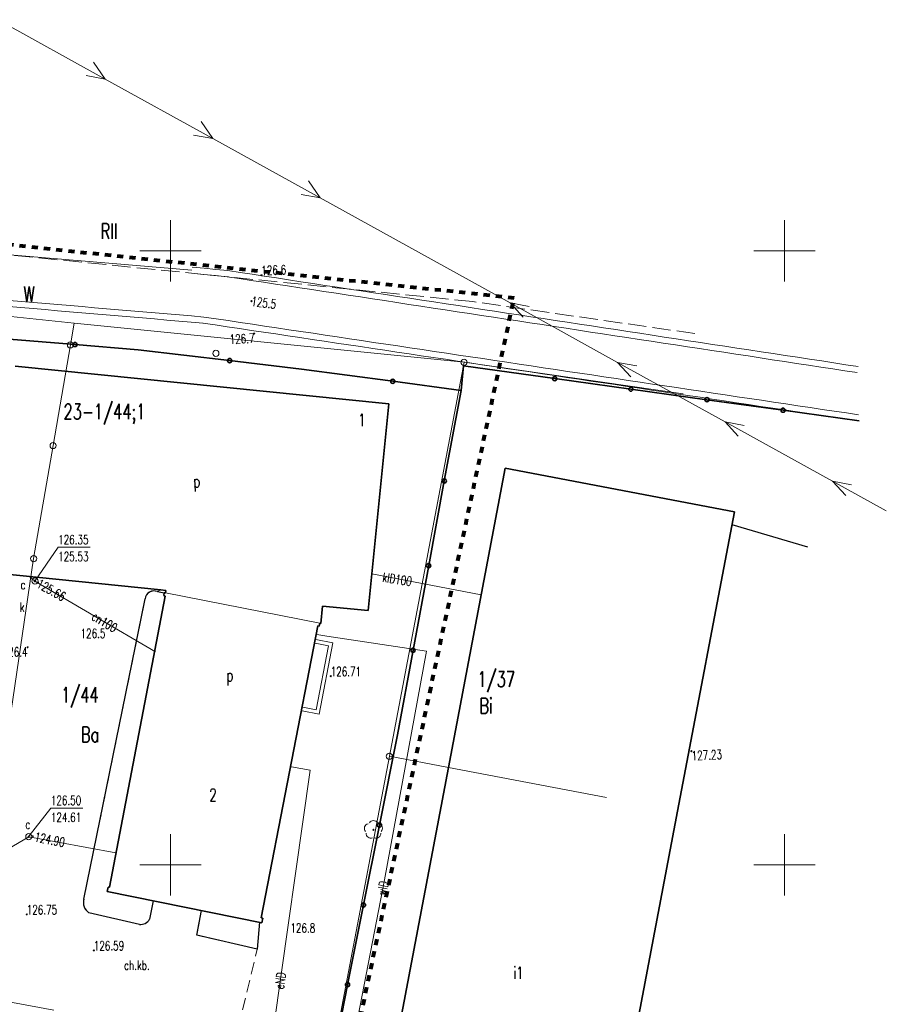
# Model space of a CAD drawing. Header units: metres. Extents: x 6595698 to 6595908, y 5799298 to 5799471.
# Tile 6 of 6: x 6595838 to 6595908, y 5799389 to 5799469. Entities that reach past the tile are written whole.
import ezdxf
from ezdxf.enums import TextEntityAlignment as Align

# ---------------------------------------------------------------- set-up
doc = ezdxf.new("R2010")
doc.units = ezdxf.units.M
doc.header["$MEASUREMENT"] = 0
for name, pattern in [('1', [0]), ('1_1', [0]), ('1_EGBN', [0]), ('1_EGBS', [0]), ('1_EGBT', [0]), ('1_EGBU_A', [0]), ('1_OTKC', [1.5, 1, -0.5]), ('1_OTKJ', [2, 1.5, -0.5]), ('1_OTKK', [0]), ('1_OTKR', [0]), ('1_SUCP', [0]), ('1_SUEP_A', [0]), ('1_SUKP', [0]), ('1_SUWP', [0]), ('3', [1, 0.5, -0.5]), ('GDE', [0]), ('GUK', [2, 1.5, -0.5])]:
    doc.linetypes.add(name, pattern=pattern)
doc.layers.get('0').update_dxf_attribs({"color": 250, "linetype": 'CONTINUOUS', "lineweight": 100})
for name, color, linetype, lineweight in [('DZIALKI_L_0', 7, '1', 18), ('DZIALKI_T_0', 7, 'CONTINUOUS', 20), ('EGBB_E_T_0', 7, 'CONTINUOUS', 20), ('EGBB_E_T_1', 7, 'CONTINUOUS', 20), ('EGBB_L_0', 7, '1_EGBU_A', 35), ('EGBC_E_T_0', 7, 'CONTINUOUS', 20), ('EGBC_L_0', 7, '1_EGBN', 18), ('EGBE_D_L_0', 7, '1_EGBT', 18), ('EGBE_L_3', 7, '1_EGBS', 18), ('EGBE_T_0', 7, 'CONTINUOUS', 18), ('GRT_T_0', 7, 'CONTINUOUS', 18), ('KLASOUZYTKI_L_0', 3, '3', 15), ('KLASOUZYTKI_T_0', 3, 'CONTINUOUS', 15), ('KRZYZE_L_0', 7, '1', 18), ('OTK_E_T_1', 7, 'CONTINUOUS', 15), ('OTK_L_1', 7, '1_OTKK', 25), ('OTK_L_2', 7, '1_OTKC', 18), ('OTK_L_5', 7, 'CONTINUOUS', 18), ('OTO_L_0', 7, 'CONTINUOUS', 35), ('OTR_T_0', 7, 'CONTINUOUS', 18), ('OTR_T_1', 7, 'CONTINUOUS', 18), ('OTZ_T_0', 3, 'CONTINUOUS', 18), ('SUCP_E_T_0', 200, 'CONTINUOUS', 18), ('SUCP_L_0', 200, '1_SUCP', 18), ('SUCR_T_0', 200, 'CONTINUOUS', 18), ('SUEP_E_T_0', 1, 'CONTINUOUS', 0), ('SUEP_L_0', 1, '1_SUEP_A', 18), ('SUKP_E_T_0', 34, 'CONTINUOUS', 0), ('SUKP_L_0', 34, '1_SUKP', 18), ('SUP_E_T_1', 7, 'CONTINUOUS', 0), ('SUP_T_4', 7, 'CONTINUOUS', 18), ('SUWP_E_T_0', 5, 'CONTINUOUS', 0), ('SUWP_L_0', 5, '1_SUWP', 18), ('ZAKRES_L_0', 1, '3', 80)]:
    doc.layers.add(name, color=color, linetype=linetype, lineweight=lineweight)
doc.styles.get("Standard").update_dxf_attribs({"font": 'Simplex.SHX', "width": 0.75})

# ---------------------------------------------------------------- blocks, each defined once
blk = doc.blocks.new('1_EGBP12_01')
at = {"linetype": 'Continuous'}
blk.add_circle((0, 0), 0.25, dxfattribs=at)
blk = doc.blocks.new('1_OTRS')
at = {"linetype": 'Continuous'}
blk.add_circle((0, 0), 0.045, dxfattribs=at)
blk = doc.blocks.new('1_OTRN')
at = {"linetype": 'Continuous'}
blk.add_circle((0, 0), 0.045, dxfattribs=at)
blk = doc.blocks.new('1_OTZL')
at = {"linetype": 'Continuous'}
blk.add_circle((0, 0), 0.045, dxfattribs=at)
for centre, start, end in [((-0.357, 0.116), 102.14447, 221.86002), ((0, 0.375), 30.14012, 149.85988), ((0.357, 0.116), 318.13998, 77.85553), ((-0.22, -0.303), 174.14818, 293.85423), ((0.22, -0.303), 246.14577, 5.85182)]:
    blk.add_arc(centre, 0.375, start, end, dxfattribs=at)
blk = doc.blocks.new('1_SUPS')
at = {"linetype": 'Continuous'}
blk.add_circle((0, 0), 0.0625, dxfattribs=at)
blk = doc.blocks.new('1_SUPW')
at = {"linetype": 'Continuous'}
blk.add_circle((0, 0), 0.25, dxfattribs=at)
blk = doc.blocks.new('GRT')
at = {"linetype": 'Continuous'}
blk.add_circle((0, 0), 0.25, dxfattribs=at)

msp = doc.modelspace()

# ---------------------------------------------------------------- linework, layer by layer
at = {"layer": 'DZIALKI_L_0', "linetype": 'GDE'}
for p, q in [((6595812.69, 5799447.1), (6595842.16, 5799444.12)), ((6595841.85, 5799442.34), (6595842.16, 5799444.12)), ((6595873.9, 5799440.92), (6595842.16, 5799444.12)), ((6595840.44, 5799434.14), (6595841.85, 5799442.34)), ((6595873.9, 5799440.92), (6595867.82, 5799408.84)), ((6595891.74, 5799438.35), (6595873.9, 5799440.92)), ((6595838.85, 5799424.93), (6595840.44, 5799434.14)), ((6595833.61, 5799389.46), (6595838.85, 5799424.93)), ((6595867.82, 5799408.84), (6595863.09, 5799383.88)), ((6595867.82, 5799408.84), (6595872.63, 5799407.92)), ((6595885.5, 5799405.48), (6595872.63, 5799407.92)), ((6595833.61, 5799389.46), (6595840.49, 5799388.15))]:
    msp.add_line(p, q, dxfattribs=at)
at = {"layer": 'EGBB_L_0', "linetype": '1_1'}
for p, q in [((6595837.337, 5799440.617), (6595867.787, 5799437.541)), ((6595867.787, 5799437.541), (6595866.085, 5799420.706)), ((6595872.63, 5799407.92), (6595877.25, 5799432.29)), ((6595877.25, 5799432.29), (6595895.92, 5799428.74)), ((6595895.92, 5799428.74), (6595891.29, 5799404.38)), ((6595849.207, 5799422.4), (6595835.62, 5799423.778)), ((6595845.04, 5799398.171), (6595849.575, 5799421.879)), ((6595849.622, 5799422.334), (6595849.207, 5799422.4)), ((6595849.49, 5799422.16), (6595849.457, 5799421.921)), ((6595849.575, 5799421.879), (6595849.457, 5799421.921)), ((6595849.622, 5799422.334), (6595849.578, 5799422.143)), ((6595862.382, 5799421.051), (6595862.23, 5799419.659)), ((6595866.085, 5799420.706), (6595862.382, 5799421.051)), ((6595862.16, 5799419.67), (6595862.104, 5799419.433)), ((6595862.23, 5799419.659), (6595862.16, 5799419.67)), ((6595857.387, 5799395.68), (6595861.986, 5799419.456)), ((6595862.104, 5799419.433), (6595861.986, 5799419.456)), ((6595862.41, 5799354.03), (6595872.63, 5799407.92)), ((6595891.29, 5799404.38), (6595881.08, 5799350.49)), ((6595844.847, 5799397.82), (6595844.913, 5799398.184)), ((6595844.847, 5799397.82), (6595857.43, 5799395.284)), ((6595844.913, 5799398.184), (6595845.04, 5799398.171)), ((6595857.505, 5799395.657), (6595857.387, 5799395.68)), ((6595857.43, 5799395.284), (6595857.505, 5799395.657))]:
    msp.add_line(p, q, dxfattribs=at)
at = {"layer": 'EGBB_L_0', "linetype": '1_EGBU_A'}
msp.add_line((6595849.578, 5799422.143), (6595849.49, 5799422.16), dxfattribs=at)
at = {"layer": 'EGBC_L_0', "linetype": '1_EGBN'}
for p, q in [((6595837.337, 5799440.617), (6595867.787, 5799437.541)), ((6595867.787, 5799437.541), (6595866.085, 5799420.706)), ((6595849.207, 5799422.4), (6595835.62, 5799423.778)), ((6595845.04, 5799398.171), (6595849.575, 5799421.879)), ((6595849.622, 5799422.334), (6595849.207, 5799422.4)), ((6595849.457, 5799421.921), (6595849.49, 5799422.16)), ((6595849.575, 5799421.879), (6595849.457, 5799421.921)), ((6595849.49, 5799422.16), (6595849.578, 5799422.143)), ((6595849.578, 5799422.143), (6595849.622, 5799422.334)), ((6595862.16, 5799419.67), (6595849.578, 5799422.143)), ((6595849.578, 5799422.143), (6595862.16, 5799419.67)), ((6595862.382, 5799421.051), (6595862.23, 5799419.659)), ((6595866.085, 5799420.706), (6595862.382, 5799421.051)), ((6595862.16, 5799419.67), (6595862.104, 5799419.433)), ((6595862.23, 5799419.659), (6595862.16, 5799419.67)), ((6595861.986, 5799419.456), (6595857.387, 5799395.68)), ((6595862.104, 5799419.433), (6595861.986, 5799419.456)), ((6595844.847, 5799397.82), (6595844.913, 5799398.184)), ((6595857.43, 5799395.284), (6595844.847, 5799397.82)), ((6595844.913, 5799398.184), (6595845.04, 5799398.171)), ((6595857.387, 5799395.68), (6595857.505, 5799395.657)), ((6595857.505, 5799395.657), (6595857.43, 5799395.284))]:
    msp.add_line(p, q, dxfattribs=at)
at = {"layer": 'EGBE_D_L_0', "linetype": '1_1'}
for p, q in [((6595861.78, 5799418.05), (6595862.86, 5799417.84)), ((6595861.84, 5799418.34), (6595863.21, 5799418.08)), ((6595863.21, 5799418.08), (6595862.1, 5799412.28)), ((6595862.86, 5799417.84), (6595861.87, 5799412.63)), ((6595862.1, 5799412.28), (6595860.73, 5799412.54)), ((6595861.87, 5799412.63), (6595860.78, 5799412.83))]:
    msp.add_line(p, q, dxfattribs=at)
at = {"layer": 'EGBE_L_3', "linetype": '1_1'}
msp.add_line((6595849.578, 5799422.143), (6595862.16, 5799419.67), dxfattribs=at)
at = {"layer": 'KLASOUZYTKI_L_0', "linetype": 'GUK'}
for p, q in [((6595874.61, 5799445.87), (6595783.544, 5799455.043)), ((6595892.7, 5799443.26), (6595874.61, 5799445.87))]:
    msp.add_line(p, q, dxfattribs=at)
at = {"layer": 'KRZYZE_L_0', "linetype": '1'}
for p, q in [((6595850, 5799447.5), (6595850, 5799452.5)), ((6595900, 5799447.5), (6595900, 5799452.5)), ((6595847.5, 5799450), (6595852.5, 5799450)), ((6595897.5, 5799450), (6595902.5, 5799450)), ((6595850, 5799397.5), (6595850, 5799402.5)), ((6595900, 5799397.5), (6595900, 5799402.5)), ((6595847.5, 5799400), (6595852.5, 5799400)), ((6595897.5, 5799400), (6595902.5, 5799400))]:
    msp.add_line(p, q, dxfattribs=at)
at = {"layer": 'OTK_L_1', "linetype": '1_OTKK'}
for p, q in [((6595901.89, 5799425.87), (6595895.72, 5799427.69)), ((6595848.947, 5799422.246), (6595849.49, 5799422.16)), ((6595842.94, 5799397.2), (6595847.93, 5799421.67)), ((6595842.94, 5799397.2), (6595847.93, 5799421.67)), ((6595848.59, 5799397.06), (6595848.29, 5799395.57)), ((6595852.13, 5799394.27), (6595852.53, 5799396.27)), ((6595847.46, 5799395.15), (6595843.36, 5799396.1)), ((6595847.46, 5799395.15), (6595843.36, 5799396.1)), ((6595857.252, 5799395.319), (6595857.06, 5799393.14)), ((6595857.06, 5799393.14), (6595852.13, 5799394.27)), ((6595857.06, 5799393.14), (6595852.13, 5799394.27))]:
    msp.add_line(p, q, dxfattribs=at)
for centre, radius, start, end in [((6595848.658, 5799421.57), 0.735, 66.8452, 172.19002), ((6595848.658, 5799421.57), 0.735, 66.8452, 172.19002), ((6595843.869, 5799396.924), 0.969, 163.47798, 238.31755), ((6595843.869, 5799396.924), 0.969, 163.47798, 238.31755), ((6595847.574, 5799395.955), 0.813, 261.96002, 331.72099), ((6595847.574, 5799395.955), 0.813, 261.96002, 331.72099)]:
    msp.add_arc(centre, radius, start, end, dxfattribs=at)
at = {"layer": 'OTK_L_2', "linetype": '1_OTKC'}
for p, q in [((6595849.207, 5799422.4), (6595835.62, 5799423.778)), ((6595848.947, 5799422.246), (6595849.207, 5799422.4)), ((6595842.94, 5799397.2), (6595847.93, 5799421.67)), ((6595848.59, 5799397.06), (6595848.29, 5799395.57)), ((6595852.53, 5799396.27), (6595848.59, 5799397.06)), ((6595852.13, 5799394.27), (6595852.53, 5799396.27)), ((6595847.46, 5799395.15), (6595843.36, 5799396.1)), ((6595857.06, 5799393.14), (6595852.13, 5799394.27)), ((6595855.175, 5799385.259), (6595857.06, 5799393.14))]:
    msp.add_line(p, q, dxfattribs=at)
for centre, radius, start, end in [((6595848.658, 5799421.57), 0.735, 66.8452, 172.19002), ((6595843.869, 5799396.924), 0.969, 163.47798, 238.31755), ((6595847.574, 5799395.955), 0.813, 261.96002, 331.72099)]:
    msp.add_arc(centre, radius, start, end, dxfattribs=at)
at = {"layer": 'OTK_L_5', "linetype": '1_OTKR'}
msp.add_line((6595822.06, 5799450.91), (6595851.74, 5799448.42), dxfattribs=at)
at = {"layer": 'OTK_L_5', "linetype": '1_OTKJ'}
for p, q in [((6595852.731, 5799448.576), (6595851.764, 5799448.669)), ((6595853.697, 5799448.482), (6595852.731, 5799448.576)), ((6595854.664, 5799448.389), (6595853.697, 5799448.482)), ((6595855.664, 5799448.237), (6595854.678, 5799448.387)), ((6595852.683, 5799448.078), (6595851.716, 5799448.171)), ((6595853.649, 5799447.984), (6595852.683, 5799448.078)), ((6595854.616, 5799447.891), (6595853.649, 5799447.984)), ((6595855.589, 5799447.743), (6595854.602, 5799447.893)), ((6595856.575, 5799447.592), (6595855.589, 5799447.743)), ((6595856.651, 5799448.087), (6595855.664, 5799448.237)), ((6595857.562, 5799447.442), (6595856.575, 5799447.592)), ((6595857.637, 5799447.937), (6595856.651, 5799448.087)), ((6595858.624, 5799447.786), (6595857.637, 5799447.937)), ((6595859.61, 5799447.636), (6595858.624, 5799447.786)), ((6595860.597, 5799447.486), (6595859.61, 5799447.636)), ((6595858.549, 5799447.292), (6595857.562, 5799447.442)), ((6595859.535, 5799447.142), (6595858.549, 5799447.292)), ((6595860.522, 5799446.992), (6595859.535, 5799447.142)), ((6595861.508, 5799446.842), (6595860.522, 5799446.992)), ((6595861.583, 5799447.336), (6595860.597, 5799447.486)), ((6595862.495, 5799446.691), (6595861.508, 5799446.842)), ((6595862.57, 5799447.186), (6595861.583, 5799447.336)), ((6595863.556, 5799447.035), (6595862.57, 5799447.186)), ((6595864.543, 5799446.885), (6595863.556, 5799447.035)), ((6595865.53, 5799446.735), (6595864.543, 5799446.885)), ((6595866.516, 5799446.585), (6595865.53, 5799446.735)), ((6595836.873, 5799445.96), (6595837.862, 5799445.876)), ((6595863.481, 5799446.541), (6595862.495, 5799446.691)), ((6595864.468, 5799446.391), (6595863.481, 5799446.541)), ((6595865.454, 5799446.241), (6595864.468, 5799446.391)), ((6595866.441, 5799446.091), (6595865.454, 5799446.241)), ((6595867.427, 5799445.94), (6595866.441, 5799446.091)), ((6595867.503, 5799446.435), (6595866.516, 5799446.585)), ((6595868.414, 5799445.79), (6595867.427, 5799445.94)), ((6595868.489, 5799446.284), (6595867.503, 5799446.435)), ((6595869.476, 5799446.134), (6595868.489, 5799446.284)), ((6595870.462, 5799445.984), (6595869.476, 5799446.134)), ((6595871.449, 5799445.834), (6595870.462, 5799445.984)), ((6595836.83, 5799445.462), (6595837.82, 5799445.378)), ((6595837.82, 5799445.378), (6595838.809, 5799445.293)), ((6595837.862, 5799445.876), (6595838.851, 5799445.792)), ((6595838.809, 5799445.293), (6595839.798, 5799445.209)), ((6595838.851, 5799445.792), (6595839.841, 5799445.707)), ((6595839.798, 5799445.209), (6595840.787, 5799445.124)), ((6595839.841, 5799445.707), (6595840.83, 5799445.623)), ((6595840.787, 5799445.124), (6595841.777, 5799445.04)), ((6595840.83, 5799445.623), (6595841.819, 5799445.538)), ((6595841.819, 5799445.538), (6595842.808, 5799445.454)), ((6595842.808, 5799445.454), (6595843.798, 5799445.369)), ((6595843.798, 5799445.369), (6595844.787, 5799445.285)), ((6595844.787, 5799445.285), (6595845.776, 5799445.2)), ((6595845.776, 5799445.2), (6595846.766, 5799445.116)), ((6595869.4, 5799445.64), (6595868.414, 5799445.79)), ((6595870.387, 5799445.49), (6595869.4, 5799445.64)), ((6595871.374, 5799445.34), (6595870.387, 5799445.49)), ((6595872.36, 5799445.189), (6595871.374, 5799445.34)), ((6595872.435, 5799445.684), (6595871.449, 5799445.834)), ((6595873.347, 5799445.039), (6595872.36, 5799445.189)), ((6595873.422, 5799445.533), (6595872.435, 5799445.684)), ((6595874.408, 5799445.383), (6595873.422, 5799445.533)), ((6595875.395, 5799445.233), (6595874.408, 5799445.383)), ((6595876.381, 5799445.083), (6595875.395, 5799445.233)), ((6595841.777, 5799445.04), (6595842.766, 5799444.956)), ((6595842.766, 5799444.956), (6595843.755, 5799444.871)), ((6595843.755, 5799444.871), (6595844.745, 5799444.787)), ((6595844.745, 5799444.787), (6595845.734, 5799444.702)), ((6595845.734, 5799444.702), (6595846.723, 5799444.618)), ((6595846.723, 5799444.618), (6595847.712, 5799444.533)), ((6595846.766, 5799445.116), (6595847.755, 5799445.031)), ((6595847.712, 5799444.533), (6595848.702, 5799444.449)), ((6595847.755, 5799445.031), (6595848.744, 5799444.947)), ((6595848.702, 5799444.449), (6595849.691, 5799444.364)), ((6595848.744, 5799444.947), (6595849.733, 5799444.862)), ((6595849.691, 5799444.364), (6595850.68, 5799444.28)), ((6595849.733, 5799444.862), (6595850.723, 5799444.778)), ((6595850.723, 5799444.778), (6595851.712, 5799444.694)), ((6595851.712, 5799444.694), (6595852.701, 5799444.609)), ((6595852.717, 5799444.607), (6595853.704, 5799444.46)), ((6595853.704, 5799444.46), (6595854.691, 5799444.312)), ((6595874.333, 5799444.889), (6595873.347, 5799445.039)), ((6595875.32, 5799444.739), (6595874.333, 5799444.889)), ((6595876.306, 5799444.589), (6595875.32, 5799444.739)), ((6595877.293, 5799444.438), (6595876.306, 5799444.589)), ((6595877.368, 5799444.933), (6595876.381, 5799445.083)), ((6595878.279, 5799444.288), (6595877.293, 5799444.438)), ((6595878.355, 5799444.783), (6595877.368, 5799444.933)), ((6595879.341, 5799444.632), (6595878.355, 5799444.783)), ((6595880.328, 5799444.482), (6595879.341, 5799444.632)), ((6595881.314, 5799444.332), (6595880.328, 5799444.482)), ((6595882.301, 5799444.182), (6595881.314, 5799444.332)), ((6595850.68, 5799444.28), (6595851.669, 5799444.195)), ((6595851.669, 5799444.195), (6595852.659, 5799444.111)), ((6595852.643, 5799444.113), (6595853.63, 5799443.965)), ((6595853.63, 5799443.965), (6595854.617, 5799443.818)), ((6595854.617, 5799443.818), (6595855.604, 5799443.671)), ((6595854.691, 5799444.312), (6595855.678, 5799444.165)), ((6595855.604, 5799443.671), (6595856.591, 5799443.523)), ((6595855.678, 5799444.165), (6595856.665, 5799444.018)), ((6595856.591, 5799443.523), (6595857.578, 5799443.376)), ((6595856.665, 5799444.018), (6595857.652, 5799443.87)), ((6595857.652, 5799443.87), (6595858.639, 5799443.723)), ((6595858.639, 5799443.723), (6595859.626, 5799443.575)), ((6595859.626, 5799443.575), (6595860.613, 5799443.428)), ((6595879.266, 5799444.138), (6595878.279, 5799444.288)), ((6595880.252, 5799443.988), (6595879.266, 5799444.138)), ((6595881.239, 5799443.838), (6595880.252, 5799443.988)), ((6595882.225, 5799443.687), (6595881.239, 5799443.838)), ((6595883.212, 5799443.537), (6595882.225, 5799443.687)), ((6595883.287, 5799444.032), (6595882.301, 5799444.182)), ((6595884.199, 5799443.387), (6595883.212, 5799443.537)), ((6595884.274, 5799443.881), (6595883.287, 5799444.032)), ((6595885.26, 5799443.731), (6595884.274, 5799443.881)), ((6595886.247, 5799443.581), (6595885.26, 5799443.731)), ((6595887.233, 5799443.431), (6595886.247, 5799443.581)), ((6595857.578, 5799443.376), (6595858.565, 5799443.228)), ((6595858.565, 5799443.228), (6595859.552, 5799443.081)), ((6595859.552, 5799443.081), (6595860.539, 5799442.933)), ((6595860.539, 5799442.933), (6595861.526, 5799442.786)), ((6595860.613, 5799443.428), (6595861.6, 5799443.281)), ((6595861.526, 5799442.786), (6595862.513, 5799442.639)), ((6595861.6, 5799443.281), (6595862.587, 5799443.133)), ((6595862.587, 5799443.133), (6595863.574, 5799442.986)), ((6595863.574, 5799442.986), (6595864.561, 5799442.838)), ((6595864.561, 5799442.838), (6595865.548, 5799442.691)), ((6595885.185, 5799443.237), (6595884.199, 5799443.387)), ((6595886.172, 5799443.087), (6595885.185, 5799443.237)), ((6595887.158, 5799442.937), (6595886.172, 5799443.087)), ((6595888.145, 5799442.786), (6595887.158, 5799442.937)), ((6595888.22, 5799443.281), (6595887.233, 5799443.431)), ((6595889.131, 5799442.636), (6595888.145, 5799442.786)), ((6595889.206, 5799443.13), (6595888.22, 5799443.281)), ((6595890.193, 5799442.98), (6595889.206, 5799443.13)), ((6595891.18, 5799442.83), (6595890.193, 5799442.98)), ((6595892.166, 5799442.68), (6595891.18, 5799442.83)), ((6595862.513, 5799442.639), (6595863.5, 5799442.491)), ((6595863.5, 5799442.491), (6595864.488, 5799442.344)), ((6595864.488, 5799442.344), (6595865.475, 5799442.196)), ((6595865.475, 5799442.196), (6595866.462, 5799442.049)), ((6595865.548, 5799442.691), (6595866.535, 5799442.544)), ((6595866.462, 5799442.049), (6595867.449, 5799441.902)), ((6595866.535, 5799442.544), (6595867.522, 5799442.396)), ((6595867.522, 5799442.396), (6595868.51, 5799442.249)), ((6595868.51, 5799442.249), (6595869.497, 5799442.101)), ((6595869.497, 5799442.101), (6595870.484, 5799441.954)), ((6595870.484, 5799441.954), (6595871.471, 5799441.807)), ((6595890.118, 5799442.486), (6595889.131, 5799442.636)), ((6595891.104, 5799442.336), (6595890.118, 5799442.486)), ((6595892.091, 5799442.186), (6595891.104, 5799442.336)), ((6595893.077, 5799442.035), (6595892.091, 5799442.186)), ((6595893.153, 5799442.53), (6595892.166, 5799442.68)), ((6595894.064, 5799441.885), (6595893.077, 5799442.035)), ((6595894.139, 5799442.379), (6595893.153, 5799442.53)), ((6595895.126, 5799442.229), (6595894.139, 5799442.379)), ((6595896.112, 5799442.079), (6595895.126, 5799442.229)), ((6595897.099, 5799441.929), (6595896.112, 5799442.079)), ((6595898.085, 5799441.779), (6595897.099, 5799441.929)), ((6595867.449, 5799441.902), (6595868.436, 5799441.754)), ((6595868.436, 5799441.754), (6595869.423, 5799441.607)), ((6595869.423, 5799441.607), (6595870.41, 5799441.459)), ((6595870.41, 5799441.459), (6595871.397, 5799441.312)), ((6595871.397, 5799441.312), (6595872.384, 5799441.165)), ((6595871.471, 5799441.807), (6595872.458, 5799441.659)), ((6595872.384, 5799441.165), (6595873.371, 5799441.017)), ((6595872.458, 5799441.659), (6595873.445, 5799441.512)), ((6595873.445, 5799441.512), (6595874.432, 5799441.364)), ((6595874.432, 5799441.364), (6595875.419, 5799441.217)), ((6595875.419, 5799441.217), (6595876.406, 5799441.069)), ((6595895.05, 5799441.735), (6595894.064, 5799441.885)), ((6595896.037, 5799441.585), (6595895.05, 5799441.735)), ((6595897.024, 5799441.435), (6595896.037, 5799441.585)), ((6595898.01, 5799441.284), (6595897.024, 5799441.435)), ((6595898.997, 5799441.134), (6595898.01, 5799441.284)), ((6595899.072, 5799441.628), (6595898.085, 5799441.779)), ((6595899.983, 5799440.984), (6595898.997, 5799441.134)), ((6595900.058, 5799441.478), (6595899.072, 5799441.628)), ((6595901.045, 5799441.328), (6595900.058, 5799441.478)), ((6595902.031, 5799441.178), (6595901.045, 5799441.328)), ((6595903.018, 5799441.028), (6595902.031, 5799441.178)), ((6595873.371, 5799441.017), (6595874.358, 5799440.87)), ((6595874.358, 5799440.87), (6595875.345, 5799440.722)), ((6595875.345, 5799440.722), (6595876.332, 5799440.575)), ((6595876.332, 5799440.575), (6595877.319, 5799440.428)), ((6595876.406, 5799441.069), (6595877.393, 5799440.922)), ((6595877.319, 5799440.428), (6595878.306, 5799440.28)), ((6595877.393, 5799440.922), (6595878.38, 5799440.775)), ((6595878.38, 5799440.775), (6595879.367, 5799440.627)), ((6595879.367, 5799440.627), (6595880.354, 5799440.48)), ((6595880.354, 5799440.48), (6595881.341, 5799440.332)), ((6595881.341, 5799440.332), (6595882.328, 5799440.185)), ((6595900.97, 5799440.834), (6595899.983, 5799440.984)), ((6595901.956, 5799440.684), (6595900.97, 5799440.834)), ((6595902.943, 5799440.533), (6595901.956, 5799440.684)), ((6595903.929, 5799440.383), (6595902.943, 5799440.533)), ((6595904.005, 5799440.878), (6595903.018, 5799441.028)), ((6595904.916, 5799440.233), (6595903.929, 5799440.383)), ((6595904.991, 5799440.727), (6595904.005, 5799440.878)), ((6595905.978, 5799440.577), (6595904.991, 5799440.727)), ((6595878.306, 5799440.28), (6595879.293, 5799440.133)), ((6595879.293, 5799440.133), (6595880.28, 5799439.985)), ((6595880.28, 5799439.985), (6595881.267, 5799439.838)), ((6595881.267, 5799439.838), (6595882.254, 5799439.691)), ((6595882.254, 5799439.691), (6595883.241, 5799439.543)), ((6595882.328, 5799440.185), (6595883.315, 5799440.038)), ((6595883.241, 5799439.543), (6595884.228, 5799439.396)), ((6595883.315, 5799440.038), (6595884.302, 5799439.89)), ((6595884.302, 5799439.89), (6595885.289, 5799439.743)), ((6595885.289, 5799439.743), (6595886.276, 5799439.595)), ((6595886.276, 5799439.595), (6595887.263, 5799439.448)), ((6595905.902, 5799440.083), (6595904.916, 5799440.233)), ((6595884.228, 5799439.396), (6595885.215, 5799439.248)), ((6595885.215, 5799439.248), (6595886.202, 5799439.101)), ((6595886.202, 5799439.101), (6595887.189, 5799438.953)), ((6595887.189, 5799438.953), (6595888.176, 5799438.806)), ((6595887.263, 5799439.448), (6595888.25, 5799439.301)), ((6595888.176, 5799438.806), (6595889.163, 5799438.659)), ((6595888.25, 5799439.301), (6595889.237, 5799439.153)), ((6595889.237, 5799439.153), (6595890.224, 5799439.006)), ((6595890.224, 5799439.006), (6595891.211, 5799438.858)), ((6595891.211, 5799438.858), (6595892.198, 5799438.711)), ((6595892.198, 5799438.711), (6595893.185, 5799438.564)), ((6595889.163, 5799438.659), (6595890.15, 5799438.511)), ((6595890.15, 5799438.511), (6595891.138, 5799438.364)), ((6595891.138, 5799438.364), (6595892.125, 5799438.216)), ((6595892.125, 5799438.216), (6595893.112, 5799438.069)), ((6595893.112, 5799438.069), (6595894.099, 5799437.922)), ((6595893.185, 5799438.564), (6595894.172, 5799438.416)), ((6595894.099, 5799437.922), (6595895.086, 5799437.774)), ((6595894.172, 5799438.416), (6595895.16, 5799438.269)), ((6595895.16, 5799438.269), (6595896.147, 5799438.121)), ((6595896.147, 5799438.121), (6595897.134, 5799437.974)), ((6595897.134, 5799437.974), (6595898.121, 5799437.827)), ((6595895.086, 5799437.774), (6595896.073, 5799437.627)), ((6595896.073, 5799437.627), (6595897.06, 5799437.479)), ((6595897.06, 5799437.479), (6595898.047, 5799437.332)), ((6595898.047, 5799437.332), (6595899.034, 5799437.185)), ((6595898.121, 5799437.827), (6595899.108, 5799437.679)), ((6595899.034, 5799437.185), (6595900.021, 5799437.037)), ((6595899.108, 5799437.679), (6595900.095, 5799437.532)), ((6595900.095, 5799437.532), (6595901.082, 5799437.384)), ((6595901.082, 5799437.384), (6595902.069, 5799437.237)), ((6595902.069, 5799437.237), (6595903.056, 5799437.089)), ((6595900.021, 5799437.037), (6595901.008, 5799436.89)), ((6595901.008, 5799436.89), (6595901.995, 5799436.742)), ((6595901.995, 5799436.742), (6595902.982, 5799436.595)), ((6595902.982, 5799436.595), (6595903.969, 5799436.448)), ((6595903.056, 5799437.089), (6595904.043, 5799436.942)), ((6595903.969, 5799436.448), (6595904.956, 5799436.3)), ((6595904.043, 5799436.942), (6595905.03, 5799436.795)), ((6595904.956, 5799436.3), (6595905.943, 5799436.153)), ((6595905.03, 5799436.795), (6595906.017, 5799436.647))]:
    msp.add_line(p, q, dxfattribs=at)
at = {"layer": 'OTO_L_0'}
for p, q in [((6595834.75, 5799442.99), (6595842.224, 5799442.368)), ((6595842.224, 5799442.368), (6595847.364, 5799441.941)), ((6595847.364, 5799441.941), (6595854.812, 5799441.06)), ((6595854.812, 5799441.06), (6595860.662, 5799440.368)), ((6595860.662, 5799440.368), (6595868.096, 5799439.376)), ((6595873.655, 5799438.634), (6595873.85, 5799440.62)), ((6595873.85, 5799440.62), (6595881.279, 5799439.592)), ((6595881.279, 5799439.592), (6595887.479, 5799438.734)), ((6595868.096, 5799439.376), (6595873.655, 5799438.634)), ((6595887.479, 5799438.734), (6595893.68, 5799437.876)), ((6595873.655, 5799438.634), (6595872.293, 5799431.259)), ((6595893.68, 5799437.876), (6595899.88, 5799437.018)), ((6595899.88, 5799437.018), (6595906.08, 5799436.16)), ((6595872.293, 5799431.259), (6595871.02, 5799424.367)), ((6595871.02, 5799424.367), (6595869.748, 5799417.476)), ((6595869.748, 5799417.476), (6595868.475, 5799410.585)), ((6595868.475, 5799410.585), (6595867.008, 5799403.23)), ((6595867.008, 5799403.23), (6595865.712, 5799396.732)), ((6595865.712, 5799396.732), (6595864.415, 5799390.234)), ((6595864.415, 5799390.234), (6595863.119, 5799383.736))]:
    msp.add_line(p, q, dxfattribs=at)
for centre in [(6595842.224, 5799442.368), (6595854.812, 5799441.06), (6595868.096, 5799439.376), (6595881.279, 5799439.592), (6595887.479, 5799438.734), (6595893.68, 5799437.876), (6595899.88, 5799437.018), (6595872.293, 5799431.259), (6595871.02, 5799424.367), (6595869.748, 5799417.476), (6595867.008, 5799403.23), (6595865.712, 5799396.732), (6595864.415, 5799390.234)]:
    msp.add_circle(centre, 0.17, dxfattribs=at)
at = {"layer": 'SUCP_L_0', "linetype": '1_SUCP'}
for p, q in [((6595838.96, 5799423.11), (6595838.518, 5799423.484)), ((6595838.96, 5799423.11), (6595848.782, 5799417.341)), ((6595824.027, 5799393.844), (6595838.457, 5799402.288)), ((6595838.457, 5799402.288), (6595845.555, 5799400.969))]:
    msp.add_line(p, q, dxfattribs=at)
at = {"layer": 'SUCR_T_0', "linetype": 'Continuous', "lineweight": 0}
for p, q in [((6595838.96, 5799423.11), (6595840.85, 5799425.855)), ((6595840.85, 5799425.855), (6595843.456, 5799425.855)), ((6595838.5, 5799402.36), (6595840.254, 5799404.618)), ((6595840.254, 5799404.618), (6595842.859, 5799404.618))]:
    msp.add_line(p, q, dxfattribs=at)
at = {"layer": 'SUEP_L_0', "linetype": '1_SUEP_A'}
for p, q in [((6595835.936, 5799468.82), (6595844.687, 5799463.981)), ((6595843.737, 5799465.363), (6595844.687, 5799463.981)), ((6595844.687, 5799463.981), (6595843.132, 5799464.269)), ((6595844.687, 5799463.981), (6595853.438, 5799459.142)), ((6595852.488, 5799460.524), (6595853.438, 5799459.142)), ((6595853.438, 5799459.142), (6595851.883, 5799459.43)), ((6595853.438, 5799459.142), (6595862.189, 5799454.303)), ((6595861.239, 5799455.685), (6595862.189, 5799454.303)), ((6595862.189, 5799454.303), (6595860.634, 5799454.591)), ((6595862.189, 5799454.303), (6595877.652, 5799445.752)), ((6595877.652, 5799445.752), (6595886.403, 5799440.912)), ((6595879.207, 5799445.463), (6595877.652, 5799445.752)), ((6595877.652, 5799445.752), (6595878.723, 5799444.588)), ((6595886.403, 5799440.912), (6595895.154, 5799436.073)), ((6595887.958, 5799440.624), (6595886.403, 5799440.912)), ((6595886.403, 5799440.912), (6595887.474, 5799439.749)), ((6595895.154, 5799436.073), (6595903.905, 5799431.234)), ((6595896.709, 5799435.785), (6595895.154, 5799436.073)), ((6595895.154, 5799436.073), (6595896.225, 5799434.91)), ((6595903.905, 5799431.234), (6595908.281, 5799428.814)), ((6595905.46, 5799430.946), (6595903.905, 5799431.234)), ((6595903.905, 5799431.234), (6595904.976, 5799430.07)), ((6595858.1, 5799384.61), (6595861.36, 5799407.7)), ((6595861.36, 5799407.7), (6595859.86, 5799407.99))]:
    msp.add_line(p, q, dxfattribs=at)
at = {"layer": 'SUKP_L_0', "linetype": '1_SUKP'}
msp.add_line((6595866.386, 5799423.685), (6595875.298, 5799421.996), dxfattribs=at)
at = {"layer": 'SUWP_L_0', "linetype": '1_SUWP'}
for p, q in [((6595862.73, 5799418.61), (6595861.92, 5799418.76)), ((6595870.84, 5799417.39), (6595862.73, 5799418.61)), ((6595867.41, 5799398.77), (6595870.84, 5799417.39)), ((6595864.06, 5799381.45), (6595867.41, 5799398.77))]:
    msp.add_line(p, q, dxfattribs=at)
at = {"layer": 'ZAKRES_L_0', "linetype": '3'}
for p, q in [((6595877.978, 5799446.153), (6595800.124, 5799454.355)), ((6595850.426, 5799317.175), (6595877.978, 5799446.153))]:
    msp.add_line(p, q, dxfattribs=at)

# ---------------------------------------------------------------- block references
at = {"layer": 'EGBE_T_0', "rotation": 2.290616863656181}
msp.add_blockref('1_EGBP12_01', (6595853.69, 5799441.65), dxfattribs=at)
at = {"layer": 'GRT_T_0'}
for p in [(6595841.85, 5799442.34), (6595873.9, 5799440.92), (6595840.44, 5799434.14), (6595838.85, 5799424.93), (6595867.82, 5799408.84)]:
    msp.add_blockref('GRT', p, dxfattribs=at)
at = {"layer": 'OTR_T_0', "rotation": 2.290616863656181}
for p in [(6595863.04, 5799415.36), (6595892.41, 5799409.25)]:
    msp.add_blockref('1_OTRS', p, dxfattribs=at)
at = {"layer": 'OTR_T_0'}
for p in [(6595838.29, 5799395.96), (6595843.75, 5799393.03)]:
    msp.add_blockref('1_OTRS', p, dxfattribs=at)
at = {"layer": 'OTR_T_1'}
for name, p in [('1_OTRN', (6595857.41, 5799448.01)), ('1_OTRN', (6595856.59, 5799445.9)), ('1_OTRN', (6595856.81, 5799443.26)), ('1_OTRS', (6595838.36, 5799417.71))]:
    msp.add_blockref(name, p, dxfattribs=at)
at = {"layer": 'OTZ_T_0'}
msp.add_blockref('1_OTZL', (6595866.52, 5799402.85), dxfattribs=at)
msp.add_blockref('1_OTZL', (6595866.52, 5799402.85), dxfattribs=at)
at = {"layer": 'SUCR_T_0'}
for p in [(6595838.96, 5799423.11), (6595839.193, 5799422.973), (6595838.457, 5799402.288), (6595838.761, 5799402.309)]:
    msp.add_blockref('1_SUPS', p, dxfattribs=at)
at = {"layer": 'SUP_T_4', "rotation": 327.3834595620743}
msp.add_blockref('1_SUPW', (6595838.96, 5799423.11), dxfattribs=at)
at = {"layer": 'SUP_T_4'}
msp.add_blockref('1_SUPW', (6595838.457, 5799402.288), dxfattribs=at)

# ---------------------------------------------------------------- texts
at = {"layer": 'DZIALKI_T_0', "width": 0.7}
for s, p in [('1/37', (6595876.516, 5799415.023)), ('1/44', (6595842.62, 5799413.75))]:
    msp.add_text(s, height=1.25, dxfattribs=at).set_placement(p, align=Align.MIDDLE)
at = {"layer": 'EGBB_E_T_0', "width": 0.7}
msp.add_text('p', height=1, rotation=2.29059, dxfattribs=at).set_placement((6595852.135, 5799431.064), align=Align.MIDDLE)
for s, p in [('p', (6595854.836, 5799415.272)), ('i1', (6595878.331, 5799391.225))]:
    msp.add_text(s, height=1, dxfattribs=at).set_placement(p, align=Align.MIDDLE)
at = {"layer": 'EGBB_E_T_1', "width": 0.7}
msp.add_text('23-1/44;1', height=1.25, dxfattribs=at).set_placement((6595844.621, 5799436.814), align=Align.MIDDLE)
at = {"layer": 'EGBC_E_T_0', "width": 0.7}
for s, p in [('1', (6595865.576, 5799436.227)), ('2', (6595853.459, 5799405.694))]:
    msp.add_text(s, height=1, dxfattribs=at).set_placement(p, align=Align.MIDDLE)
at = {"layer": 'KLASOUZYTKI_T_0', "width": 0.7}
for s, p in [('RII', (6595844.999, 5799451.595)), ('W', (6595838.493, 5799446.463)), ('Bi', (6595875.692, 5799412.983)), ('Ba', (6595843.455, 5799410.607))]:
    msp.add_text(s, height=1.242, dxfattribs=at).set_placement(p, align=Align.MIDDLE)
at = {"layer": 'OTK_E_T_1', "width": 0.7}
msp.add_text('ch.kb.', height=0.75, dxfattribs=at).set_placement((6595847.26, 5799391.822), align=Align.MIDDLE)
at = {"layer": 'OTR_T_0', "lineweight": 9, "width": 0.7}
for s, p in [('126.71', (6595863.04, 5799415.36)), ('126.75', (6595838.29, 5799395.96)), ('126.59', (6595843.75, 5799393.03))]:
    msp.add_text(s, height=0.75, dxfattribs=at).set_placement(p)
msp.add_text('127.23', height=0.75, rotation=2.86241, dxfattribs=at).set_placement((6595892.41, 5799409.25), align=Align.TOP_LEFT)
at = {"layer": 'OTR_T_1', "lineweight": 9, "width": 0.7}
msp.add_text('126.6', height=0.75, rotation=2.29062, dxfattribs=at).set_placement((6595857.41, 5799448.01))
msp.add_text('125.5', height=0.75, rotation=352.59309, dxfattribs=at).set_placement((6595856.59, 5799445.9), align=Align.MIDDLE_LEFT)
msp.add_text('126.7', height=0.75, rotation=2.86241, dxfattribs=at).set_placement((6595856.81, 5799443.26), align=Align.TOP_RIGHT)
for s, p in [('126.5', (6595844.699, 5799419.217)), ('126.4', (6595838.36, 5799417.71))]:
    msp.add_text(s, height=0.75, dxfattribs=at).set_placement(p, align=Align.TOP_RIGHT)
msp.add_text('126.8', height=0.75, dxfattribs=at).set_placement((6595859.758, 5799394.475))
at = {"layer": 'SUCP_E_T_0', "lineweight": 9, "width": 0.7}
msp.add_text('cn100', height=0.75, rotation=329.112, dxfattribs=at).set_placement((6595843.694, 5799420.329), align=Align.MIDDLE_LEFT)
at = {"layer": 'SUCR_T_0', "lineweight": 9, "width": 0.7}
for s, p in [('126.35', (6595840.85, 5799426.855)), ('125.53', (6595840.85, 5799425.48)), ('126.50', (6595840.254, 5799405.618)), ('124.61', (6595840.254, 5799404.243))]:
    msp.add_text(s, height=0.75, dxfattribs=at).set_placement(p, align=Align.TOP_LEFT)
for s, rotation, p in [('125.66', 330.6325, (6595839.213, 5799422.977)), ('124.90', 348.80796, (6595838.951, 5799402.285))]:
    msp.add_text(s, height=0.75, rotation=rotation, dxfattribs=at).set_placement(p, align=Align.MIDDLE_LEFT)
at = {"layer": 'SUEP_E_T_0', "lineweight": 9, "width": 0.7}
msp.add_text('eND', height=0.75, rotation=82.51911, dxfattribs=at).set_placement((6595858.94, 5799390.563), align=Align.MIDDLE)
at = {"layer": 'SUKP_E_T_0', "lineweight": 9, "width": 0.7}
msp.add_text('klD100', height=0.75, rotation=351.342, dxfattribs=at).set_placement((6595868.46, 5799423.247), align=Align.MIDDLE)
at = {"layer": 'SUP_E_T_1', "lineweight": 9, "width": 0.7}
for s, p in [('c', (6595837.786, 5799422.437)), ('k', (6595837.727, 5799420.61)), ('c', (6595838.175, 5799402.916))]:
    msp.add_text(s, height=0.75, dxfattribs=at).set_placement(p)
at = {"layer": 'SUWP_E_T_0', "lineweight": 9, "width": 0.7}
msp.add_text('wlD', height=0.75, rotation=79.02776, dxfattribs=at).set_placement((6595867.281, 5799398.103), align=Align.MIDDLE)

doc.saveas('drawing.dxf')
